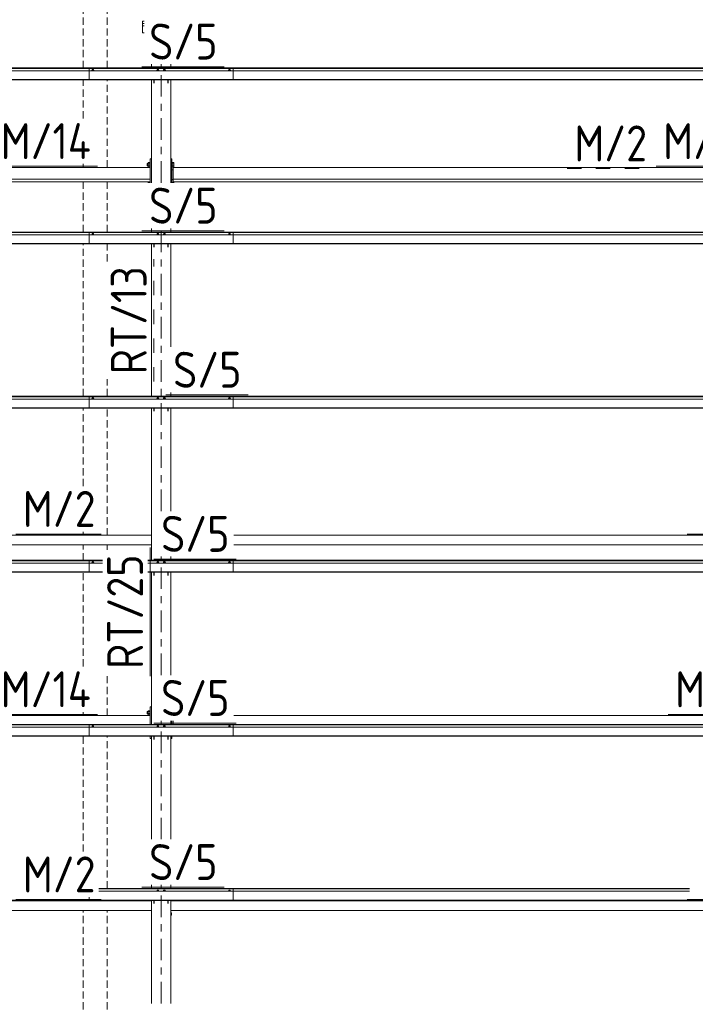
# Model space of a CAD drawing. Header units: millimetres. Extents: x -76 to 1111, y -178 to 661.
# Tile 70 of 91: x 300 to 356, y 428 to 510. Entities that reach past the tile are written whole.
import ezdxf

# ---------------------------------------------------------------- set-up
doc = ezdxf.new("R2010")
doc.units = ezdxf.units.MM
doc.header["$LTSCALE"] = 0.6
for name, pattern in [('VERDECKT2', [1.5, 1, -0.5]), ('XKITLINE00', [0]), ('XKITLINE02', [4, 2, -2]), ('XKITLINE03', [6, 3, -1, 1, -1])]:
    doc.linetypes.add(name, pattern=pattern)
for name, color, linetype, lineweight in [('Bolt', 7, 'Continuous', 0), ('Part', 2, 'Continuous', 0), ('PartMark', 3, 'Continuous', 0), ('S-GRID', 1, 'Continuous', 0)]:
    doc.layers.add(name, color=color, linetype=linetype, lineweight=lineweight)
doc.styles.add('ISOCPEUR', font='ISOCPEUR.TTF')

msp = doc.modelspace()

# ---------------------------------------------------------------- linework, layer by layer
at = {"layer": 'Bolt', "color": 3, "linetype": 'XKITLINE00', "lineweight": 0}
for p, q in [((305.708, 506.215), (305.654, 506.195)), ((305.654, 506.195), (305.654, 506.176)), ((305.711, 506.279), (305.703, 506.273)), ((305.703, 506.273), (305.703, 506.213)), ((305.818, 506.215), (305.708, 506.215)), ((305.708, 506.215), (305.708, 506.176)), ((305.733, 506.284), (305.711, 506.279)), ((305.763, 506.285), (305.733, 506.284)), ((305.793, 506.284), (305.763, 506.285)), ((305.815, 506.279), (305.793, 506.284)), ((305.823, 506.273), (305.815, 506.279)), ((305.873, 506.195), (305.818, 506.215)), ((305.818, 506.215), (305.818, 506.176)), ((305.823, 506.213), (305.823, 506.273)), ((305.873, 506.176), (305.873, 506.195)), ((311.133, 506.215), (311.079, 506.195)), ((311.079, 506.195), (311.079, 506.176)), ((311.136, 506.279), (311.128, 506.273)), ((311.128, 506.213), (311.128, 506.273)), ((311.243, 506.215), (311.133, 506.215)), ((311.133, 506.215), (311.133, 506.176)), ((311.158, 506.284), (311.136, 506.279)), ((311.188, 506.285), (311.158, 506.284)), ((311.218, 506.284), (311.188, 506.285)), ((311.24, 506.279), (311.218, 506.284)), ((311.248, 506.273), (311.24, 506.279)), ((311.298, 506.195), (311.243, 506.215)), ((311.243, 506.215), (311.243, 506.176)), ((311.248, 506.213), (311.248, 506.273)), ((311.298, 506.176), (311.298, 506.195)), ((311.683, 506.215), (311.629, 506.195)), ((311.629, 506.195), (311.629, 506.176)), ((311.686, 506.279), (311.678, 506.273)), ((311.678, 506.213), (311.678, 506.273)), ((311.793, 506.215), (311.683, 506.215)), ((311.683, 506.215), (311.683, 506.176)), ((311.708, 506.284), (311.686, 506.279)), ((311.738, 506.285), (311.708, 506.284)), ((311.768, 506.284), (311.738, 506.285)), ((311.79, 506.279), (311.768, 506.284)), ((311.798, 506.273), (311.79, 506.279)), ((311.848, 506.195), (311.793, 506.215)), ((311.793, 506.215), (311.793, 506.176)), ((311.798, 506.213), (311.798, 506.273)), ((311.848, 506.176), (311.848, 506.195)), ((317.108, 506.215), (317.054, 506.195)), ((317.054, 506.195), (317.054, 506.176)), ((317.111, 506.279), (317.103, 506.273)), ((317.103, 506.273), (317.103, 506.213)), ((317.218, 506.215), (317.108, 506.215)), ((317.108, 506.215), (317.108, 506.176)), ((317.133, 506.284), (317.111, 506.279)), ((317.163, 506.285), (317.133, 506.284)), ((317.193, 506.284), (317.163, 506.285)), ((317.215, 506.279), (317.193, 506.284)), ((317.223, 506.273), (317.215, 506.279)), ((317.273, 506.195), (317.218, 506.215)), ((317.218, 506.215), (317.218, 506.176)), ((317.223, 506.213), (317.223, 506.273)), ((317.273, 506.176), (317.273, 506.195)), ((310.294, 498.444), (310.294, 498.441)), ((310.294, 498.444), (310.374, 498.444)), ((310.294, 498.441), (310.294, 498.248)), ((310.294, 498.248), (310.374, 498.248)), ((310.374, 498.515), (310.374, 498.177)), ((310.374, 498.515), (310.534, 498.515)), ((310.374, 498.462), (310.534, 498.462)), ((310.374, 498.292), (310.534, 498.292)), ((310.374, 498.177), (310.534, 498.177)), ((310.534, 498.527), (310.534, 498.522)), ((310.534, 498.527), (310.564, 498.527)), ((310.534, 498.522), (310.534, 498.165)), ((310.534, 498.165), (310.564, 498.165)), ((312.263, 498.444), (312.264, 498.444)), ((312.263, 498.318), (312.264, 498.318)), ((312.263, 498.248), (312.264, 498.248)), ((312.263, 498.118), (312.264, 498.118)), ((312.364, 498.527), (312.394, 498.527)), ((312.364, 498.165), (312.394, 498.165)), ((312.394, 498.527), (312.394, 498.165)), ((312.394, 498.515), (312.519, 498.515)), ((312.394, 498.462), (312.519, 498.462)), ((312.394, 498.292), (312.519, 498.292)), ((312.394, 498.177), (312.519, 498.177)), ((312.519, 498.515), (312.519, 498.177)), ((310.374, 496.853), (310.374, 496.824)), ((310.374, 496.853), (310.534, 496.853)), ((310.534, 496.864), (310.534, 496.859)), ((310.534, 496.864), (310.564, 496.864)), ((310.534, 496.859), (310.534, 496.824)), ((312.263, 496.918), (312.264, 496.918)), ((312.364, 496.864), (312.394, 496.864)), ((312.394, 496.864), (312.394, 496.824)), ((312.394, 496.853), (312.519, 496.853)), ((312.519, 496.853), (312.519, 496.824)), ((305.708, 492.52), (305.654, 492.501)), ((305.654, 492.501), (305.654, 492.482)), ((305.711, 492.585), (305.703, 492.579)), ((305.703, 492.579), (305.703, 492.519)), ((305.818, 492.52), (305.708, 492.52)), ((305.708, 492.52), (305.708, 492.482)), ((305.733, 492.59), (305.711, 492.585)), ((305.763, 492.591), (305.733, 492.59)), ((305.793, 492.59), (305.763, 492.591)), ((305.815, 492.585), (305.793, 492.59)), ((305.823, 492.579), (305.815, 492.585)), ((305.873, 492.501), (305.818, 492.52)), ((305.818, 492.52), (305.818, 492.482)), ((305.823, 492.519), (305.823, 492.579)), ((305.873, 492.482), (305.873, 492.501)), ((311.133, 492.52), (311.079, 492.501)), ((311.079, 492.501), (311.079, 492.482)), ((311.136, 492.585), (311.128, 492.579)), ((311.128, 492.519), (311.128, 492.579)), ((311.243, 492.52), (311.133, 492.52)), ((311.133, 492.52), (311.133, 492.482)), ((311.158, 492.59), (311.136, 492.585)), ((311.188, 492.591), (311.158, 492.59)), ((311.218, 492.59), (311.188, 492.591)), ((311.24, 492.585), (311.218, 492.59)), ((311.248, 492.579), (311.24, 492.585)), ((311.298, 492.501), (311.243, 492.52)), ((311.243, 492.52), (311.243, 492.482)), ((311.248, 492.519), (311.248, 492.579)), ((311.298, 492.482), (311.298, 492.501)), ((311.683, 492.52), (311.629, 492.501)), ((311.629, 492.501), (311.629, 492.482)), ((311.686, 492.585), (311.678, 492.579)), ((311.678, 492.519), (311.678, 492.579)), ((311.793, 492.52), (311.683, 492.52)), ((311.683, 492.52), (311.683, 492.482)), ((311.708, 492.59), (311.686, 492.585)), ((311.738, 492.591), (311.708, 492.59)), ((311.768, 492.59), (311.738, 492.591)), ((311.79, 492.585), (311.768, 492.59)), ((311.798, 492.579), (311.79, 492.585)), ((311.848, 492.501), (311.793, 492.52)), ((311.793, 492.52), (311.793, 492.482)), ((311.798, 492.519), (311.798, 492.579)), ((311.848, 492.482), (311.848, 492.501)), ((317.108, 492.52), (317.054, 492.501)), ((317.054, 492.501), (317.054, 492.482)), ((317.111, 492.585), (317.103, 492.579)), ((317.103, 492.579), (317.103, 492.519)), ((317.218, 492.52), (317.108, 492.52)), ((317.108, 492.52), (317.108, 492.482)), ((317.133, 492.59), (317.111, 492.585)), ((317.163, 492.591), (317.133, 492.59)), ((317.193, 492.59), (317.163, 492.591)), ((317.215, 492.585), (317.193, 492.59)), ((317.223, 492.579), (317.215, 492.585)), ((317.273, 492.501), (317.218, 492.52)), ((317.218, 492.52), (317.218, 492.482)), ((317.223, 492.519), (317.223, 492.579)), ((317.273, 492.482), (317.273, 492.501)), ((305.708, 478.826), (305.654, 478.807)), ((305.654, 478.807), (305.654, 478.788)), ((305.711, 478.891), (305.703, 478.885)), ((305.703, 478.885), (305.703, 478.824)), ((305.818, 478.826), (305.708, 478.826)), ((305.708, 478.826), (305.708, 478.788)), ((305.733, 478.896), (305.711, 478.891)), ((305.763, 478.897), (305.733, 478.896)), ((305.793, 478.896), (305.763, 478.897)), ((305.815, 478.891), (305.793, 478.896)), ((305.823, 478.885), (305.815, 478.891)), ((305.873, 478.807), (305.818, 478.826)), ((305.818, 478.826), (305.818, 478.788)), ((305.823, 478.824), (305.823, 478.885)), ((305.873, 478.788), (305.873, 478.807)), ((311.133, 478.826), (311.079, 478.807)), ((311.079, 478.807), (311.079, 478.788)), ((311.136, 478.891), (311.128, 478.885)), ((311.128, 478.824), (311.128, 478.885)), ((311.243, 478.826), (311.133, 478.826)), ((311.133, 478.826), (311.133, 478.788)), ((311.158, 478.896), (311.136, 478.891)), ((311.188, 478.897), (311.158, 478.896)), ((311.218, 478.896), (311.188, 478.897)), ((311.24, 478.891), (311.218, 478.896)), ((311.248, 478.885), (311.24, 478.891)), ((311.298, 478.807), (311.243, 478.826)), ((311.243, 478.826), (311.243, 478.788)), ((311.248, 478.824), (311.248, 478.885)), ((311.298, 478.788), (311.298, 478.807)), ((311.683, 478.826), (311.629, 478.807)), ((311.629, 478.807), (311.629, 478.788)), ((311.686, 478.891), (311.678, 478.885)), ((311.678, 478.824), (311.678, 478.885)), ((311.793, 478.826), (311.683, 478.826)), ((311.683, 478.826), (311.683, 478.788)), ((311.708, 478.896), (311.686, 478.891)), ((311.738, 478.897), (311.708, 478.896)), ((311.768, 478.896), (311.738, 478.897)), ((311.79, 478.891), (311.768, 478.896)), ((311.798, 478.885), (311.79, 478.891)), ((311.848, 478.807), (311.793, 478.826)), ((311.793, 478.826), (311.793, 478.788)), ((311.798, 478.824), (311.798, 478.885)), ((311.848, 478.788), (311.848, 478.807)), ((317.108, 478.826), (317.054, 478.807)), ((317.054, 478.807), (317.054, 478.788)), ((317.111, 478.891), (317.103, 478.885)), ((317.103, 478.885), (317.103, 478.824)), ((317.218, 478.826), (317.108, 478.826)), ((317.108, 478.826), (317.108, 478.788)), ((317.133, 478.896), (317.111, 478.891)), ((317.163, 478.897), (317.133, 478.896)), ((317.193, 478.896), (317.163, 478.897)), ((317.215, 478.891), (317.193, 478.896)), ((317.223, 478.885), (317.215, 478.891)), ((317.273, 478.807), (317.218, 478.826)), ((317.218, 478.826), (317.218, 478.788)), ((317.223, 478.824), (317.223, 478.885)), ((317.273, 478.788), (317.273, 478.807)), ((305.708, 465.132), (305.654, 465.112)), ((305.654, 465.112), (305.654, 465.094)), ((305.711, 465.197), (305.703, 465.191)), ((305.703, 465.191), (305.703, 465.13)), ((305.818, 465.132), (305.708, 465.132)), ((305.708, 465.132), (305.708, 465.094)), ((305.733, 465.202), (305.711, 465.197)), ((305.763, 465.203), (305.733, 465.202)), ((305.793, 465.202), (305.763, 465.203)), ((305.815, 465.197), (305.793, 465.202)), ((305.823, 465.191), (305.815, 465.197)), ((305.873, 465.112), (305.818, 465.132)), ((305.818, 465.132), (305.818, 465.094)), ((305.823, 465.13), (305.823, 465.191)), ((305.873, 465.094), (305.873, 465.112)), ((311.133, 465.132), (311.079, 465.112)), ((311.079, 465.112), (311.079, 465.094)), ((311.136, 465.197), (311.128, 465.191)), ((311.128, 465.13), (311.128, 465.191)), ((311.243, 465.132), (311.133, 465.132)), ((311.133, 465.132), (311.133, 465.094)), ((311.158, 465.202), (311.136, 465.197)), ((311.188, 465.203), (311.158, 465.202)), ((311.218, 465.202), (311.188, 465.203)), ((311.24, 465.197), (311.218, 465.202)), ((311.248, 465.191), (311.24, 465.197)), ((311.298, 465.112), (311.243, 465.132)), ((311.243, 465.132), (311.243, 465.094)), ((311.248, 465.13), (311.248, 465.191)), ((311.298, 465.094), (311.298, 465.112)), ((311.683, 465.132), (311.629, 465.112)), ((311.629, 465.112), (311.629, 465.094)), ((311.686, 465.197), (311.678, 465.191)), ((311.678, 465.13), (311.678, 465.191)), ((311.793, 465.132), (311.683, 465.132)), ((311.683, 465.132), (311.683, 465.094)), ((311.708, 465.202), (311.686, 465.197)), ((311.738, 465.203), (311.708, 465.202)), ((311.768, 465.202), (311.738, 465.203)), ((311.79, 465.197), (311.768, 465.202)), ((311.798, 465.191), (311.79, 465.197)), ((311.848, 465.112), (311.793, 465.132)), ((311.793, 465.132), (311.793, 465.094)), ((311.798, 465.13), (311.798, 465.191)), ((311.848, 465.094), (311.848, 465.112)), ((317.108, 465.132), (317.054, 465.112)), ((317.054, 465.112), (317.054, 465.094)), ((317.111, 465.197), (317.103, 465.191)), ((317.103, 465.191), (317.103, 465.13)), ((317.218, 465.132), (317.108, 465.132)), ((317.108, 465.132), (317.108, 465.094)), ((317.133, 465.202), (317.111, 465.197)), ((317.163, 465.203), (317.133, 465.202)), ((317.193, 465.202), (317.163, 465.203)), ((317.215, 465.197), (317.193, 465.202)), ((317.223, 465.191), (317.215, 465.197)), ((317.273, 465.112), (317.218, 465.132)), ((317.218, 465.132), (317.218, 465.094)), ((317.223, 465.13), (317.223, 465.191)), ((317.273, 465.094), (317.273, 465.112)), ((310.373, 452.773), (310.373, 452.434)), ((310.373, 452.773), (310.533, 452.773)), ((310.533, 452.785), (310.533, 452.78)), ((310.533, 452.785), (310.563, 452.785)), ((310.533, 452.78), (310.533, 452.423)), ((310.293, 452.701), (310.293, 452.699)), ((310.293, 452.701), (310.373, 452.701)), ((310.293, 452.699), (310.293, 452.506)), ((310.293, 452.506), (310.373, 452.506)), ((310.373, 452.72), (310.533, 452.72)), ((310.373, 452.55), (310.533, 452.55)), ((310.373, 452.434), (310.533, 452.434)), ((310.533, 452.423), (310.563, 452.423)), ((305.708, 451.438), (305.654, 451.418)), ((305.654, 451.418), (305.654, 451.4)), ((305.711, 451.503), (305.703, 451.497)), ((305.703, 451.497), (305.703, 451.436)), ((305.818, 451.438), (305.708, 451.438)), ((305.708, 451.438), (305.708, 451.4)), ((305.733, 451.507), (305.711, 451.503)), ((305.763, 451.509), (305.733, 451.507)), ((305.793, 451.507), (305.763, 451.509)), ((305.815, 451.503), (305.793, 451.507)), ((305.823, 451.497), (305.815, 451.503)), ((305.873, 451.418), (305.818, 451.438)), ((305.818, 451.438), (305.818, 451.4)), ((305.823, 451.436), (305.823, 451.497)), ((305.873, 451.4), (305.873, 451.418)), ((311.133, 451.438), (311.079, 451.418)), ((311.079, 451.418), (311.079, 451.4)), ((311.136, 451.503), (311.128, 451.497)), ((311.128, 451.436), (311.128, 451.497)), ((311.243, 451.438), (311.133, 451.438)), ((311.133, 451.438), (311.133, 451.4)), ((311.158, 451.507), (311.136, 451.503)), ((311.188, 451.509), (311.158, 451.507)), ((311.218, 451.507), (311.188, 451.509)), ((311.24, 451.503), (311.218, 451.507)), ((311.248, 451.497), (311.24, 451.503)), ((311.298, 451.418), (311.243, 451.438)), ((311.243, 451.438), (311.243, 451.4)), ((311.248, 451.436), (311.248, 451.497)), ((311.298, 451.4), (311.298, 451.418)), ((311.683, 451.438), (311.629, 451.418)), ((311.629, 451.418), (311.629, 451.4)), ((311.686, 451.503), (311.678, 451.497)), ((311.678, 451.436), (311.678, 451.497)), ((311.793, 451.438), (311.683, 451.438)), ((311.683, 451.438), (311.683, 451.4)), ((311.708, 451.507), (311.686, 451.503)), ((311.738, 451.509), (311.708, 451.507)), ((311.768, 451.507), (311.738, 451.509)), ((311.79, 451.503), (311.768, 451.507)), ((311.798, 451.497), (311.79, 451.503)), ((311.848, 451.418), (311.793, 451.438)), ((311.793, 451.438), (311.793, 451.4)), ((311.798, 451.436), (311.798, 451.497)), ((311.848, 451.4), (311.848, 451.418)), ((317.108, 451.438), (317.054, 451.418)), ((317.054, 451.418), (317.054, 451.4)), ((317.111, 451.503), (317.103, 451.497)), ((317.103, 451.497), (317.103, 451.436)), ((317.218, 451.438), (317.108, 451.438)), ((317.108, 451.438), (317.108, 451.4)), ((317.133, 451.507), (317.111, 451.503)), ((317.163, 451.509), (317.133, 451.507)), ((317.193, 451.507), (317.163, 451.509)), ((317.215, 451.503), (317.193, 451.507)), ((317.223, 451.497), (317.215, 451.503)), ((317.273, 451.418), (317.218, 451.438)), ((317.218, 451.438), (317.218, 451.4)), ((317.223, 451.436), (317.223, 451.497)), ((317.273, 451.4), (317.273, 451.418)), ((311.133, 437.744), (311.079, 437.724)), ((311.079, 437.724), (311.079, 437.706)), ((311.136, 437.809), (311.128, 437.803)), ((311.128, 437.742), (311.128, 437.803)), ((311.243, 437.744), (311.133, 437.744)), ((311.133, 437.744), (311.133, 437.706)), ((311.158, 437.813), (311.136, 437.809)), ((311.188, 437.815), (311.158, 437.813)), ((311.218, 437.813), (311.188, 437.815)), ((311.24, 437.809), (311.218, 437.813)), ((311.248, 437.803), (311.24, 437.809)), ((311.298, 437.724), (311.243, 437.744)), ((311.243, 437.744), (311.243, 437.706)), ((311.248, 437.742), (311.248, 437.803)), ((311.298, 437.706), (311.298, 437.724)), ((311.683, 437.744), (311.629, 437.724)), ((311.629, 437.724), (311.629, 437.706)), ((311.686, 437.809), (311.678, 437.803)), ((311.678, 437.742), (311.678, 437.803)), ((311.793, 437.744), (311.683, 437.744)), ((311.683, 437.744), (311.683, 437.706)), ((311.708, 437.813), (311.686, 437.809)), ((311.738, 437.815), (311.708, 437.813)), ((311.768, 437.813), (311.738, 437.815)), ((311.79, 437.809), (311.768, 437.813)), ((311.798, 437.803), (311.79, 437.809)), ((311.848, 437.724), (311.793, 437.744)), ((311.793, 437.744), (311.793, 437.706)), ((311.798, 437.742), (311.798, 437.803)), ((311.848, 437.706), (311.848, 437.724)), ((317.108, 437.744), (317.054, 437.724)), ((317.054, 437.724), (317.054, 437.706)), ((317.111, 437.809), (317.103, 437.803)), ((317.103, 437.803), (317.103, 437.742)), ((317.218, 437.744), (317.108, 437.744)), ((317.108, 437.744), (317.108, 437.706)), ((317.133, 437.813), (317.111, 437.809)), ((317.163, 437.815), (317.133, 437.813)), ((317.193, 437.813), (317.163, 437.815)), ((317.215, 437.809), (317.193, 437.813)), ((317.223, 437.803), (317.215, 437.809)), ((317.273, 437.724), (317.218, 437.744)), ((317.218, 437.744), (317.218, 437.706)), ((317.223, 437.742), (317.223, 437.803)), ((317.273, 437.706), (317.273, 437.724)), ((312.333, 435.918), (312.263, 435.918)), ((312.263, 435.718), (312.333, 435.718)), ((312.333, 435.718), (312.333, 435.918))]:
    msp.add_line(p, q, dxfattribs=at)
at = {"layer": 'Part', "color": 4, "linetype": 'VERDECKT2', "lineweight": 0}
for p, q in [((304.963, 506.418), (304.963, 519.116)), ((306.963, 506.418), (306.963, 511.771)), ((304.963, 502.21), (304.963, 505.421)), ((306.963, 498.11), (306.963, 505.421)), ((304.963, 498.11), (304.963, 498.41)), ((304.963, 492.724), (304.963, 496.924)), ((306.963, 492.724), (306.963, 496.924)), ((304.963, 479.03), (304.963, 491.727)), ((306.963, 490.271), (306.963, 491.727)), ((306.963, 479.03), (306.963, 480.447)), ((304.963, 471.518), (304.963, 478.033)), ((306.963, 467.418), (306.963, 478.033)), ((304.963, 467.418), (304.963, 467.718)), ((304.963, 465.336), (304.963, 466.618)), ((306.963, 466.204), (306.963, 466.618)), ((304.963, 456.468), (304.963, 464.339)), ((306.963, 452.368), (306.963, 455.865)), ((304.963, 452.368), (304.963, 452.668)), ((304.963, 441.018), (304.963, 450.645)), ((306.963, 437.947), (306.963, 450.645)), ((304.963, 436.918), (304.963, 436.951)), ((306.963, 436.918), (306.963, 436.951)), ((304.963, 424.253), (304.963, 436.118)), ((306.963, 424.253), (306.963, 436.118))]:
    msp.add_line(p, q, dxfattribs=at)
at = {"layer": 'Part', "color": 2, "linetype": 'XKITLINE00', "lineweight": 0}
for p, q in [((310.063, 510.31), (309.913, 510.31)), ((309.913, 510.31), (309.913, 510.114)), ((309.913, 510.114), (310.063, 510.114)), ((310.063, 510.114), (309.913, 510.114)), ((309.913, 510.114), (309.913, 509.355)), ((309.913, 509.918), (310.063, 509.918)), ((309.913, 509.355), (310.063, 509.355)), ((249.463, 506.418), (317.463, 506.418)), ((249.463, 506.398), (317.463, 506.398)), ((249.463, 506.371), (317.463, 506.371)), ((249.463, 506.176), (317.463, 506.176)), ((305.463, 506.418), (305.463, 505.421)), ((305.463, 506.418), (373.463, 506.418)), ((305.463, 506.398), (373.463, 506.398)), ((305.463, 506.371), (373.463, 506.371)), ((305.463, 506.176), (373.463, 506.176)), ((310.663, 506.418), (310.663, 506.718)), ((312.263, 506.418), (312.263, 506.718)), ((317.463, 505.421), (317.463, 506.418)), ((249.463, 505.453), (317.463, 505.453)), ((249.463, 505.421), (317.463, 505.421)), ((305.463, 505.453), (373.463, 505.453)), ((305.463, 505.421), (373.463, 505.421)), ((310.663, 496.824), (310.663, 505.421)), ((310.863, 505.154), (310.863, 505.421)), ((310.893, 505.154), (310.893, 505.421)), ((312.033, 505.154), (312.033, 505.421)), ((312.063, 505.154), (312.063, 505.421)), ((312.263, 496.824), (312.263, 505.421)), ((310.564, 498.841), (310.564, 496.824)), ((310.564, 498.841), (310.663, 498.841)), ((312.364, 498.841), (312.264, 498.841)), ((312.264, 498.841), (312.264, 496.824)), ((312.364, 496.824), (312.364, 498.841)), ((256.364, 498.11), (310.564, 498.11)), ((310.564, 496.924), (310.564, 498.11)), ((310.564, 497.918), (310.564, 497.918)), ((312.263, 497.918), (312.264, 497.918)), ((312.364, 497.918), (312.463, 497.918)), ((362.563, 498.111), (312.463, 498.111)), ((312.463, 496.925), (312.463, 498.111)), ((256.364, 497.132), (310.564, 497.132)), ((310.564, 497.118), (310.564, 497.118)), ((312.263, 497.118), (312.264, 497.118)), ((312.364, 497.118), (312.463, 497.118)), ((312.463, 497.133), (362.563, 497.133)), ((256.364, 496.924), (310.564, 496.924)), ((362.563, 496.925), (312.463, 496.925)), ((310.663, 492.724), (310.663, 493.024)), ((312.263, 492.724), (312.263, 493.024)), ((249.463, 492.724), (317.463, 492.724)), ((249.463, 492.704), (317.463, 492.704)), ((249.463, 492.677), (317.463, 492.677)), ((249.463, 492.482), (317.463, 492.482)), ((305.463, 492.724), (305.463, 491.727)), ((305.463, 492.724), (373.463, 492.724)), ((305.463, 492.704), (373.463, 492.704)), ((305.463, 492.677), (373.463, 492.677)), ((305.463, 492.482), (373.463, 492.482)), ((317.463, 491.727), (317.463, 492.724)), ((249.463, 491.759), (317.463, 491.759)), ((249.463, 491.727), (317.463, 491.727)), ((305.463, 491.759), (373.463, 491.759)), ((305.463, 491.727), (373.463, 491.727)), ((310.663, 490.271), (310.663, 491.727)), ((310.863, 491.46), (310.863, 491.727)), ((310.893, 491.46), (310.893, 491.727)), ((312.033, 491.46), (312.033, 491.727)), ((312.063, 491.46), (312.063, 491.727)), ((312.263, 483.13), (312.263, 491.727)), ((310.663, 480.447), (310.663, 490.271)), ((310.663, 479.03), (310.663, 480.447)), ((249.463, 479.03), (317.463, 479.03)), ((305.463, 479.03), (305.463, 478.033)), ((305.463, 479.03), (373.463, 479.03)), ((312.263, 479.03), (312.263, 479.33)), ((317.463, 478.033), (317.463, 479.03)), ((249.463, 479.01), (317.463, 479.01)), ((249.463, 478.983), (317.463, 478.983)), ((249.463, 478.788), (317.463, 478.788)), ((305.463, 479.01), (373.463, 479.01)), ((305.463, 478.983), (373.463, 478.983)), ((305.463, 478.788), (373.463, 478.788)), ((249.463, 478.064), (317.463, 478.064)), ((249.463, 478.033), (317.463, 478.033)), ((305.463, 478.064), (373.463, 478.064)), ((305.463, 478.033), (373.463, 478.033)), ((310.663, 465.336), (310.663, 478.033)), ((310.863, 477.766), (310.863, 478.033)), ((310.893, 477.766), (310.893, 478.033)), ((312.033, 477.766), (312.033, 478.033)), ((312.063, 477.766), (312.063, 478.033)), ((312.263, 469.436), (312.263, 478.033)), ((260.535, 467.418), (310.663, 467.418)), ((317.535, 467.418), (366.063, 467.418)), ((260.535, 466.618), (310.663, 466.618)), ((317.535, 466.618), (366.063, 466.618)), ((249.463, 465.336), (306.563, 465.336)), ((249.463, 465.316), (306.563, 465.316)), ((249.463, 465.289), (306.563, 465.289)), ((249.463, 465.094), (306.563, 465.094)), ((305.463, 465.336), (305.463, 464.339)), ((305.463, 465.336), (306.563, 465.336)), ((305.463, 465.316), (306.563, 465.316)), ((305.463, 465.289), (306.563, 465.289)), ((305.463, 465.094), (306.563, 465.094)), ((310.363, 465.336), (317.463, 465.336)), ((310.363, 465.336), (373.463, 465.336)), ((310.363, 465.316), (317.463, 465.316)), ((310.363, 465.316), (373.463, 465.316)), ((310.363, 465.289), (317.463, 465.289)), ((310.363, 465.289), (373.463, 465.289)), ((310.363, 465.094), (317.463, 465.094)), ((310.363, 465.094), (373.463, 465.094)), ((312.263, 465.336), (312.263, 465.636)), ((317.463, 464.339), (317.463, 465.336)), ((249.463, 464.37), (306.563, 464.37)), ((249.463, 464.339), (306.563, 464.339)), ((305.463, 464.37), (306.563, 464.37)), ((305.463, 464.339), (306.563, 464.339)), ((310.363, 464.37), (317.463, 464.37)), ((310.363, 464.37), (373.463, 464.37)), ((310.363, 464.339), (317.463, 464.339)), ((310.363, 464.339), (373.463, 464.339)), ((310.663, 451.641), (310.663, 464.339)), ((310.863, 464.072), (310.863, 464.339)), ((310.893, 464.072), (310.893, 464.339)), ((312.033, 464.072), (312.033, 464.339)), ((312.063, 464.072), (312.063, 464.339)), ((312.263, 455.741), (312.263, 464.339)), ((310.563, 451.641), (310.563, 453.099)), ((310.563, 453.099), (310.663, 453.099)), ((260.535, 452.368), (310.563, 452.368)), ((310.563, 452.368), (310.563, 451.641)), ((312.263, 451.641), (312.263, 451.941)), ((312.363, 451.641), (312.363, 451.941)), ((312.463, 451.941), (312.463, 451.641)), ((366.063, 452.369), (317.535, 452.369)), ((249.463, 451.641), (317.463, 451.641)), ((249.463, 451.622), (317.463, 451.622)), ((249.463, 451.595), (317.463, 451.595)), ((249.463, 451.4), (317.463, 451.4)), ((305.463, 451.641), (305.463, 450.645)), ((305.463, 451.641), (373.463, 451.641)), ((305.463, 451.622), (373.463, 451.622)), ((305.463, 451.595), (373.463, 451.595)), ((305.463, 451.4), (373.463, 451.4)), ((317.463, 450.645), (317.463, 451.641)), ((249.463, 450.676), (317.463, 450.676)), ((249.463, 450.645), (317.463, 450.645)), ((305.463, 450.676), (373.463, 450.676)), ((305.463, 450.645), (373.463, 450.645)), ((310.563, 450.446), (310.563, 450.645)), ((310.563, 450.446), (310.663, 450.446)), ((310.663, 442.047), (310.663, 450.645)), ((310.863, 450.378), (310.863, 450.645)), ((310.893, 450.378), (310.893, 450.645)), ((312.033, 450.378), (312.033, 450.645)), ((312.063, 450.378), (312.063, 450.645)), ((312.263, 442.047), (312.263, 450.645)), ((312.363, 450.446), (312.263, 450.446)), ((312.363, 450.645), (312.363, 450.446)), ((306.263, 437.947), (317.463, 437.947)), ((306.263, 437.947), (355.534, 437.947)), ((310.663, 437.947), (310.663, 438.247)), ((312.263, 437.947), (312.263, 438.247)), ((317.463, 436.951), (317.463, 437.947)), ((305.463, 437.218), (305.463, 436.951)), ((306.263, 437.928), (317.463, 437.928)), ((306.263, 437.928), (355.534, 437.928)), ((306.263, 437.901), (317.463, 437.901)), ((306.263, 437.901), (355.534, 437.901)), ((306.263, 437.706), (317.463, 437.706)), ((306.263, 437.706), (355.534, 437.706)), ((249.463, 436.982), (317.463, 436.982)), ((249.463, 436.951), (317.463, 436.951)), ((256.263, 436.918), (310.663, 436.918)), ((305.463, 436.982), (373.463, 436.982)), ((305.463, 436.951), (373.463, 436.951)), ((310.663, 428.353), (310.663, 436.951)), ((310.863, 436.684), (310.863, 436.951)), ((310.893, 436.684), (310.893, 436.951)), ((312.033, 436.684), (312.033, 436.951)), ((312.063, 436.684), (312.063, 436.951)), ((312.263, 428.353), (312.263, 436.951)), ((312.263, 436.918), (366.663, 436.918)), ((256.263, 436.118), (310.663, 436.118)), ((312.263, 436.118), (366.663, 436.118))]:
    msp.add_line(p, q, dxfattribs=at)
at = {"layer": 'PartMark', "color": 1, "linetype": 'XKITLINE00', "lineweight": 0}
for p, q in [((309.863, 506.518), (316.735, 506.518)), ((297.487, 498.21), (306.164, 498.21)), ((352.745, 498.211), (361.164, 498.211)), ((309.863, 492.824), (316.735, 492.824)), ((311.863, 479.13), (318.735, 479.13)), ((299.334, 467.518), (306.463, 467.518)), ((355.334, 467.518), (362.463, 467.518)), ((310.563, 455.665), (310.563, 466.404)), ((310.863, 465.436), (317.735, 465.436)), ((297.486, 452.468), (306.163, 452.468)), ((353.745, 452.469), (362.163, 452.469)), ((310.863, 451.741), (317.735, 451.741)), ((309.863, 438.047), (316.735, 438.047)), ((299.334, 437.018), (306.463, 437.018)), ((355.334, 437.018), (362.463, 437.018))]:
    msp.add_line(p, q, dxfattribs=at)
at = {"layer": 'PartMark', "color": 1, "linetype": 'XKITLINE02', "lineweight": 0}
for p, q in [((345.334, 498.018), (352.463, 498.018)), ((310.863, 480.247), (310.863, 490.471))]:
    msp.add_line(p, q, dxfattribs=at)
at = {"layer": 'S-GRID', "color": 1, "linetype": 'XKITLINE03', "lineweight": 0}
for p, q in [((311.463, 496.824), (311.463, 506.718)), ((311.463, 469.436), (311.463, 493.024)), ((311.463, 455.741), (311.463, 465.636)), ((311.463, 442.047), (311.463, 451.941)), ((311.463, 428.353), (311.463, 438.247))]:
    msp.add_line(p, q, dxfattribs=at)

# ---------------------------------------------------------------- texts
at = {"layer": 'PartMark', "color": 1, "style": 'ISOCPEUR', "width": 0.85}
for s, p in [('S/5', (310.463, 507.118)), ('M/14', (298.087, 498.81)), ('M/13', (353.345, 498.811)), ('M/2', (345.934, 498.618)), ('S/5', (310.463, 493.424)), ('S/5', (312.463, 479.73)), ('M/2', (299.934, 468.118)), ('S/5', (311.463, 466.036)), ('M/14', (298.086, 453.068)), ('M/13', (354.345, 453.069)), ('S/5', (311.463, 452.341)), ('S/5', (310.463, 438.647)), ('M/2', (299.934, 437.618))]:
    msp.add_text(s, height=3, dxfattribs=at).set_placement(p)
for s, p in [('RT/13', (310.263, 480.847)), ('RT/25', (309.963, 456.265))]:
    msp.add_text(s, height=3, rotation=90.00021, dxfattribs=at).set_placement(p)

doc.saveas('drawing.dxf')
